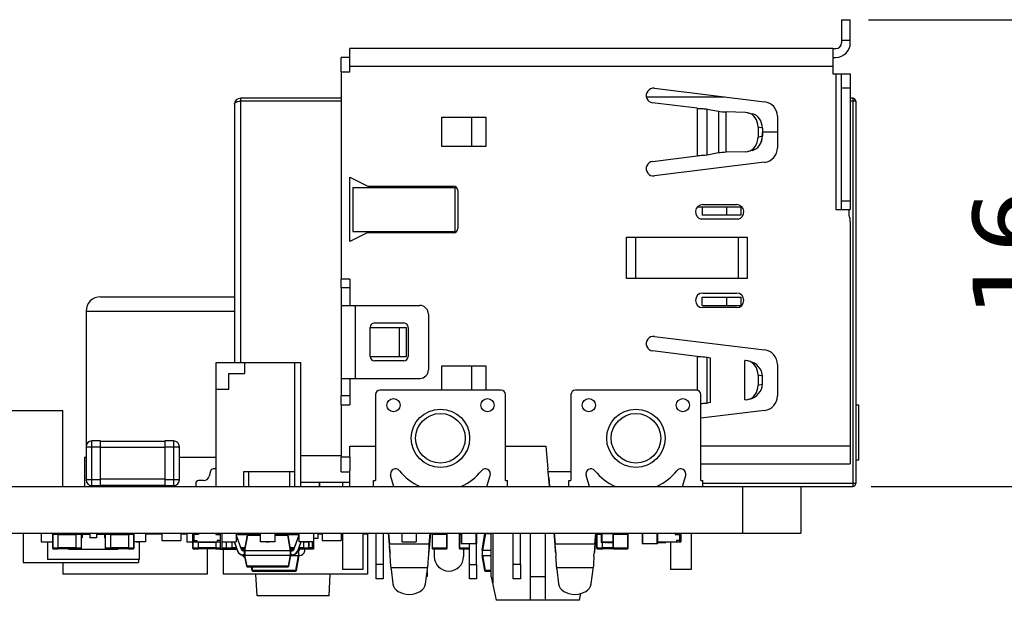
# Model space of a CAD drawing. Header units: millimetres. Extents: x 344 to 479, y 172 to 285.
# Tile 4 of 22: x 400 to 434, y 173 to 193. Entities that reach past the tile are written whole.
import ezdxf

# ---------------------------------------------------------------- set-up
doc = ezdxf.new("R2010")
doc.units = ezdxf.units.MM
doc.header["$LTSCALE"] = 30.734
doc.header["$PDMODE"] = 3
doc.header["$PDSIZE"] = 0.3125
doc.layers.get('0').update_dxf_attribs({"linetype": 'CONTINUOUS'})
doc.layers.get('Defpoints').update_dxf_attribs({"linetype": 'CONTINUOUS'})
doc.layers.add('dim', color=6, linetype='CONTINUOUS', lineweight=9)
doc.styles.add('Verdana', font='verdana.ttf', dxfattribs={"height": 2.5})
doc.dimstyles.new('aaaaaaaa 3.0', dxfattribs={"dimtxt": 2.5, "dimasz": 1.5, "dimexe": 1.25, "dimexo": 0.625, "dimtad": 1, "dimdec": 1, "dimzin": 9, "dimdsep": 46, "dimtxsty": 'Verdana', "dimcen": 0, "dimazin": 0, "dimtfac": 1, "dimtofl": 0, "dimtmove": 0, "dimatfit": 3, "dimfxl": 1, "dimlwd": 25, "dimlwe": 25, "dimarcsym": 0})

# ---------------------------------------------------------------- blocks, each defined once
blk = doc.blocks.new('*D46')
at = {"layer": 'Defpoints', "color": 0}
for p in [(428.605, 193.001), (428.694, 177.011), (435.995, 177.011)]:
    blk.add_point(p, dxfattribs=at)
at = {"layer": 'dim', "color": 0, "lineweight": 25}
for p, q in [((429.23, 193.001), (437.245, 193.001)), ((435.995, 191.501), (435.995, 178.511)), ((429.319, 177.011), (437.245, 177.011))]:
    blk.add_line(p, q, dxfattribs=at)
at = {"layer": 'dim', "color": 0}
for points in [[(436.245, 191.501), (435.745, 191.501), (435.995, 193.001)], [(435.745, 178.511), (436.245, 178.511), (435.995, 177.011)]]:
    blk.add_solid(points, dxfattribs=at)
at = {"layer": 'dim', "color": 0, "insert": (434.07, 185.006), "char_height": 2.5, "attachment_point": 5, "rotation": 90, "style": 'Verdana'}
blk.add_mtext('16', dxfattribs=at)

msp = doc.modelspace()

# ---------------------------------------------------------------- linework, layer by layer
at = {"linetype": 'Continuous'}
for p, q in [((428.305, 193.001), (428.605, 193.001)), ((428.305, 193.001), (428.305, 192.211)), ((428.605, 192.211), (428.605, 193.001)), ((428.305, 192.301), (428.605, 192.301)), ((428.005, 192.011), (411.445, 192.011)), ((411.445, 191.711), (411.445, 192.011)), ((428.005, 192.011), (428.105, 192.011)), ((428.005, 192.011), (428.005, 191.711)), ((411.445, 191.711), (411.145, 191.711)), ((411.145, 191.211), (411.145, 191.711)), ((411.445, 191.211), (411.445, 191.711)), ((411.445, 191.411), (428.005, 191.411)), ((428.005, 191.711), (428.105, 191.711)), ((428.005, 191.711), (428.005, 191.151)), ((411.145, 191.211), (411.445, 191.211)), ((411.145, 191.211), (411.145, 184.111)), ((428.005, 191.151), (428.604, 191.151)), ((428.105, 191.151), (428.105, 186.501)), ((428.304, 190.651), (428.304, 191.151)), ((428.604, 191.151), (428.604, 190.651)), ((421.889, 190.651), (425.665, 190.187)), ((428.604, 190.651), (428.304, 190.651)), ((428.304, 186.801), (428.304, 190.651)), ((428.604, 190.651), (428.604, 186.801)), ((407.494, 190.111), (407.494, 181.261)), ((411.145, 190.311), (407.694, 190.311)), ((407.694, 190.311), (407.694, 181.261)), ((411.145, 190.211), (407.694, 190.211)), ((421.616, 190.356), (424.291, 190.356)), ((423.354, 189.967), (421.828, 190.155)), ((428.694, 190.311), (428.604, 190.311)), ((428.794, 190.211), (428.604, 190.211)), ((428.694, 190.311), (428.694, 177.011)), ((428.794, 190.211), (428.794, 177.111)), ((423.354, 189.967), (423.354, 188.335)), ((423.699, 189.941), (424.091, 189.866)), ((423.699, 188.361), (423.699, 189.941)), ((424.091, 189.866), (424.091, 188.436)), ((425.017, 189.825), (424.345, 189.842)), ((424.345, 188.46), (424.345, 189.842)), ((425.096, 189.815), (425.017, 189.825)), ((425.096, 189.815), (425.246, 189.779)), ((414.605, 189.661), (416.105, 189.661)), ((414.605, 188.661), (414.605, 189.661)), ((415.633, 188.661), (415.633, 189.661)), ((416.105, 189.661), (416.105, 188.661)), ((426.105, 189.691), (426.105, 188.611)), ((425.591, 189.286), (425.441, 189.322)), ((425.441, 189.322), (425.441, 188.98)), ((425.591, 189.286), (425.591, 189.017)), ((426.105, 189.151), (425.591, 189.151)), ((425.593, 189.017), (425.593, 189.151)), ((425.441, 188.98), (425.591, 189.017)), ((416.105, 188.661), (414.605, 188.661)), ((424.091, 188.436), (423.699, 188.361)), ((425.017, 188.477), (424.345, 188.46)), ((425.017, 188.477), (425.096, 188.487)), ((425.246, 188.523), (425.096, 188.487)), ((421.828, 188.147), (423.354, 188.335)), ((425.665, 188.115), (421.889, 187.651)), ((411.445, 187.601), (412.013, 187.317)), ((411.445, 185.401), (411.445, 187.601)), ((411.545, 187.251), (415.045, 187.251)), ((411.545, 187.251), (411.545, 185.751)), ((412.08, 187.301), (414.995, 187.301)), ((415.045, 187.251), (415.045, 185.751)), ((415.145, 187.151), (415.145, 185.851)), ((423.545, 186.666), (424.705, 186.666)), ((428.304, 186.801), (428.604, 186.801)), ((428.304, 186.501), (428.304, 186.801)), ((428.604, 186.801), (428.604, 186.501)), ((423.37, 186.591), (424.879, 186.591)), ((423.53, 186.591), (423.53, 186.301)), ((424.355, 186.591), (424.355, 186.301)), ((424.848, 186.619), (424.825, 186.591)), ((424.855, 186.591), (424.855, 186.301)), ((428.105, 186.501), (428.604, 186.501)), ((428.563, 186.291), (428.563, 186.501)), ((424.754, 186.171), (423.495, 186.171)), ((424.855, 186.301), (423.53, 186.301)), ((428.605, 186.091), (428.605, 178.391)), ((412.013, 185.685), (411.445, 185.401)), ((411.545, 185.751), (415.045, 185.751)), ((414.995, 185.701), (412.08, 185.701)), ((420.935, 185.551), (425.065, 185.551)), ((420.935, 184.139), (420.935, 185.551)), ((421.235, 185.551), (421.235, 184.139)), ((424.765, 185.551), (424.765, 184.139)), ((425.065, 185.551), (425.065, 184.139)), ((411.445, 184.111), (411.145, 184.111)), ((411.145, 183.811), (411.145, 184.111)), ((411.445, 184.111), (411.445, 183.211)), ((425.065, 184.139), (420.935, 184.139)), ((411.445, 183.811), (411.145, 183.811)), ((411.145, 183.811), (411.145, 180.111)), ((423.545, 183.636), (424.705, 183.636)), ((402.904, 183.511), (407.494, 183.511)), ((423.53, 183.501), (424.855, 183.501)), ((423.53, 183.211), (423.53, 183.501)), ((424.355, 183.501), (424.355, 183.211)), ((424.855, 183.501), (424.855, 183.211)), ((402.404, 183.011), (407.494, 183.011)), ((402.404, 183.011), (402.404, 177.241)), ((411.145, 183.211), (413.844, 183.211)), ((411.644, 180.711), (411.644, 183.211)), ((423.53, 183.211), (424.855, 183.211)), ((424.705, 183.136), (423.545, 183.136)), ((412.294, 182.611), (413.294, 182.611)), ((414.144, 182.911), (414.144, 181.011)), ((412.144, 181.461), (412.144, 182.461)), ((412.15, 182.461), (413.394, 182.461)), ((412.15, 181.461), (412.15, 182.461)), ((413.15, 181.461), (413.15, 182.461)), ((413.394, 181.461), (413.394, 182.461)), ((413.444, 182.461), (413.444, 181.461)), ((421.889, 182.151), (425.665, 181.687)), ((423.354, 181.467), (421.828, 181.655)), ((406.864, 181.261), (409.764, 181.261)), ((406.864, 177.011), (406.864, 181.261)), ((407.835, 181.261), (407.835, 180.877)), ((409.561, 177.011), (409.561, 181.261)), ((409.764, 177.011), (409.764, 181.261)), ((412.15, 181.461), (413.394, 181.461)), ((413.294, 181.311), (412.294, 181.311)), ((423.354, 181.467), (423.354, 180.311)), ((423.699, 181.441), (423.816, 181.419)), ((423.699, 179.861), (423.699, 181.441)), ((423.816, 179.883), (423.816, 181.419)), ((425.017, 181.325), (424.991, 181.326)), ((424.991, 179.976), (424.991, 181.326)), ((425.096, 181.315), (425.017, 181.325)), ((425.096, 181.315), (425.104, 181.313)), ((414.605, 181.141), (416.105, 181.141)), ((414.605, 180.311), (414.605, 181.141)), ((415.633, 180.311), (415.633, 181.141)), ((416.105, 181.141), (416.105, 180.311)), ((426.105, 181.191), (426.105, 180.111)), ((407.302, 180.877), (407.835, 180.877)), ((407.302, 180.344), (407.302, 180.877)), ((411.145, 180.711), (413.844, 180.711)), ((411.445, 180.711), (411.445, 179.811)), ((425.591, 180.786), (425.441, 180.822)), ((425.441, 180.822), (425.441, 180.48)), ((425.591, 180.517), (425.591, 180.786)), ((406.864, 180.344), (407.302, 180.344)), ((416.629, 180.311), (412.479, 180.311)), ((423.329, 180.311), (419.179, 180.311)), ((425.441, 180.48), (425.591, 180.517)), ((411.445, 180.111), (411.145, 180.111)), ((411.145, 179.811), (411.145, 180.111)), ((412.329, 180.161), (412.329, 177.211)), ((416.779, 177.211), (416.779, 180.161)), ((419.029, 180.161), (419.029, 177.211)), ((423.479, 177.211), (423.479, 180.161)), ((425.017, 179.977), (424.991, 179.976)), ((425.017, 179.977), (425.096, 179.987)), ((425.104, 179.989), (425.096, 179.987)), ((394.504, 179.611), (401.604, 179.611)), ((401.604, 177.011), (401.604, 179.611)), ((411.145, 179.811), (411.445, 179.811)), ((411.145, 179.811), (411.145, 178.011)), ((425.665, 179.615), (423.479, 179.346)), ((423.816, 179.883), (423.699, 179.861)), ((428.794, 179.811), (428.894, 179.811)), ((428.894, 177.911), (428.894, 179.811)), ((402.904, 178.571), (402.604, 178.571)), ((402.604, 177.041), (402.604, 178.571)), ((402.904, 177.041), (402.904, 178.571)), ((405.404, 178.571), (405.104, 178.571)), ((405.104, 178.571), (405.104, 177.041)), ((405.404, 178.571), (405.404, 177.041)), ((402.404, 178.371), (402.904, 178.371)), ((405.104, 178.556), (402.904, 178.556)), ((402.904, 178.356), (405.104, 178.356)), ((405.104, 178.371), (405.604, 178.371)), ((405.604, 177.241), (405.604, 178.371)), ((411.445, 178.391), (412.329, 178.391)), ((411.445, 178.011), (411.445, 178.391)), ((416.779, 178.391), (418.165, 178.391)), ((418.165, 178.391), (418.233, 177.611)), ((428.605, 178.391), (423.479, 178.391)), ((428.605, 178.391), (428.605, 177.791)), ((402.355, 178.011), (402.404, 178.011)), ((402.355, 178.011), (402.355, 177.012)), ((405.604, 178.011), (406.864, 178.011)), ((411.145, 178.061), (409.764, 178.061)), ((411.445, 178.011), (411.145, 178.011)), ((411.145, 177.511), (411.145, 178.011)), ((411.445, 178.011), (411.445, 177.553)), ((428.894, 177.911), (428.794, 177.911)), ((406.864, 177.611), (406.764, 177.611)), ((411.445, 177.011), (411.445, 177.553)), ((418.242, 177.521), (418.233, 177.611)), ((423.479, 177.791), (428.605, 177.791)), ((402.904, 177.241), (402.404, 177.241)), ((405.104, 177.256), (402.904, 177.256)), ((405.604, 177.241), (405.104, 177.241)), ((406.434, 177.211), (406.264, 177.211)), ((406.666, 177.533), (406.629, 177.367)), ((409.554, 177.511), (407.804, 177.511)), ((407.804, 177.511), (407.804, 177.011)), ((407.979, 177.511), (407.979, 177.011)), ((409.379, 177.511), (409.379, 177.011)), ((409.554, 177.511), (409.554, 177.011)), ((411.145, 177.511), (411.445, 177.511)), ((412.254, 177.211), (412.329, 177.211)), ((412.254, 177.011), (412.254, 177.211)), ((412.959, 177.011), (412.845, 177.388)), ((416.148, 177.011), (416.263, 177.388)), ((416.779, 177.211), (416.854, 177.211)), ((416.854, 177.011), (416.854, 177.211)), ((418.242, 177.521), (419.029, 177.521)), ((418.264, 177.318), (418.294, 177.011)), ((418.264, 177.318), (418.264, 177.186)), ((418.954, 177.211), (419.029, 177.211)), ((418.954, 177.011), (418.954, 177.211)), ((419.659, 177.011), (419.545, 177.388)), ((422.848, 177.011), (422.963, 177.388)), ((423.479, 177.211), (423.554, 177.211)), ((423.554, 177.011), (423.554, 177.211)), ((358.894, 177.011), (428.694, 177.011)), ((402.604, 177.041), (402.904, 177.041)), ((402.904, 177.056), (405.104, 177.056)), ((403.256, 177.056), (403.256, 177.012)), ((405.104, 177.041), (405.404, 177.041)), ((406.164, 177.111), (406.164, 177.011)), ((409.764, 177.161), (411.445, 177.161)), ((410.391, 177.161), (410.391, 177.012)), ((410.404, 177.161), (410.404, 177.011)), ((411.194, 177.161), (411.194, 177.011)), ((418.264, 177.186), (418.281, 177.011)), ((428.794, 177.111), (423.554, 177.111)), ((424.904, 177.011), (424.904, 175.411)), ((426.914, 177.011), (426.914, 175.411)), ((358.894, 175.411), (426.914, 175.411)), ((400.254, 175.411), (400.254, 174.411)), ((400.864, 175.411), (400.864, 175.111)), ((401.254, 175.376), (401.454, 175.376)), ((401.254, 175.376), (401.254, 174.896)), ((401.844, 175.396), (401.274, 175.396)), ((401.274, 174.876), (401.274, 175.396)), ((401.364, 175.411), (401.364, 175.396)), ((401.454, 174.876), (401.454, 175.396)), ((401.454, 175.391), (402.039, 175.391)), ((402.054, 175.386), (401.454, 175.386)), ((401.454, 175.366), (402.054, 175.366)), ((401.844, 175.396), (401.844, 175.391)), ((402.039, 175.411), (402.039, 175.386)), ((402.234, 175.396), (402.054, 175.396)), ((402.054, 175.396), (402.054, 174.876)), ((402.054, 175.376), (402.254, 175.376)), ((402.234, 175.396), (402.234, 174.876)), ((402.254, 174.896), (402.254, 175.376)), ((402.268, 175.251), (402.254, 175.251)), ((402.268, 175.411), (402.268, 175.251)), ((402.268, 175.391), (402.539, 175.391)), ((402.539, 175.366), (402.268, 175.366)), ((402.539, 175.396), (402.404, 175.396)), ((402.404, 175.391), (402.404, 175.396)), ((402.539, 175.411), (402.539, 175.251)), ((402.768, 175.251), (402.539, 175.251)), ((402.768, 175.411), (402.768, 175.251)), ((402.884, 175.396), (402.768, 175.396)), ((402.768, 175.391), (403.039, 175.391)), ((403.039, 175.366), (402.768, 175.366)), ((402.769, 175.411), (402.769, 175.366)), ((402.884, 175.396), (402.884, 175.391)), ((403.039, 175.411), (403.039, 175.251)), ((403.054, 175.251), (403.039, 175.251)), ((403.054, 175.376), (403.254, 175.376)), ((403.054, 175.376), (403.054, 174.896)), ((403.254, 175.396), (403.074, 175.396)), ((403.074, 174.876), (403.074, 175.396)), ((403.254, 174.876), (403.254, 175.396)), ((403.854, 175.386), (403.254, 175.386)), ((403.254, 175.366), (403.854, 175.366)), ((403.268, 175.411), (403.268, 175.386)), ((403.268, 175.391), (403.854, 175.391)), ((404.034, 175.396), (403.464, 175.396)), ((403.464, 175.391), (403.464, 175.396)), ((403.854, 175.396), (403.854, 174.876)), ((403.854, 175.376), (404.054, 175.376)), ((403.944, 175.411), (403.944, 175.396)), ((404.034, 175.396), (404.034, 174.876)), ((404.054, 174.896), (404.054, 175.376)), ((404.444, 175.411), (404.444, 175.111)), ((404.444, 175.391), (405.004, 175.391)), ((405.004, 175.411), (405.004, 175.157)), ((405.654, 175.411), (405.654, 175.157)), ((405.654, 175.391), (405.854, 175.391)), ((405.704, 175.411), (405.704, 175.391)), ((405.854, 175.411), (405.854, 175.111)), ((406.054, 175.411), (406.054, 174.896)), ((406.254, 175.361), (406.104, 175.361)), ((406.104, 175.361), (406.104, 175.111)), ((406.254, 175.411), (406.254, 175.361)), ((406.854, 175.411), (406.854, 175.361)), ((406.854, 175.361), (407.004, 175.361)), ((407.004, 175.411), (407.004, 174.861)), ((407.054, 175.411), (407.054, 175.111)), ((407.554, 175.411), (407.554, 175.111)), ((408.004, 175.386), (407.554, 175.386)), ((407.554, 175.366), (408.004, 175.366)), ((407.565, 175.295), (407.574, 175.298)), ((407.565, 175.295), (407.729, 174.844)), ((407.738, 174.847), (407.574, 175.298)), ((407.922, 175.34), (407.829, 174.811)), ((407.853, 174.811), (407.947, 175.34)), ((408.379, 175.361), (407.947, 175.361)), ((407.947, 175.34), (407.947, 175.361)), ((407.947, 175.34), (408.379, 175.34)), ((408.184, 175.396), (408.004, 175.396)), ((408.004, 175.396), (408.004, 175.361)), ((408.004, 175.376), (408.204, 175.376)), ((408.184, 175.396), (408.184, 175.361)), ((408.204, 175.361), (408.204, 175.376)), ((408.379, 175.411), (408.379, 175.111)), ((408.879, 175.411), (408.879, 175.111)), ((409.311, 175.361), (408.879, 175.361)), ((408.879, 175.34), (409.311, 175.34)), ((409.054, 175.376), (409.254, 175.376)), ((409.054, 175.376), (409.054, 175.361)), ((409.254, 175.396), (409.074, 175.396)), ((409.074, 175.361), (409.074, 175.396)), ((409.254, 175.361), (409.254, 175.396)), ((409.704, 175.386), (409.254, 175.386)), ((409.254, 175.366), (409.704, 175.366)), ((409.311, 175.361), (409.311, 175.34)), ((409.311, 175.34), (409.404, 174.811)), ((409.429, 174.811), (409.335, 175.34)), ((409.684, 175.298), (409.519, 174.847)), ((409.529, 174.844), (409.693, 175.295)), ((409.684, 175.298), (409.693, 175.295)), ((409.704, 175.411), (409.704, 175.111)), ((410.204, 175.411), (410.204, 175.111)), ((410.204, 175.411), (410.204, 174.861)), ((410.354, 175.231), (410.204, 175.231)), ((410.354, 175.411), (410.354, 175.231)), ((410.354, 175.391), (410.504, 175.391)), ((410.504, 175.411), (410.504, 175.157)), ((411.154, 175.411), (411.154, 175.157)), ((411.154, 175.391), (411.194, 175.391)), ((411.194, 175.411), (411.194, 174.161)), ((411.894, 175.411), (411.894, 174.161)), ((411.894, 175.391), (412.054, 175.391)), ((412.054, 175.391), (412.054, 174.011)), ((412.345, 174.341), (412.345, 175.411)), ((412.595, 175.411), (412.595, 174.341)), ((412.757, 175.411), (412.807, 174.9)), ((412.77, 175.411), (412.807, 175.032)), ((413.227, 175.411), (413.227, 175.111)), ((413.727, 175.411), (413.727, 175.111)), ((414.162, 175.032), (414.199, 175.411)), ((414.212, 175.411), (414.162, 174.9)), ((414.214, 175.411), (414.165, 174.9)), ((414.266, 175.376), (414.786, 175.376)), ((414.266, 175.376), (414.266, 174.896)), ((414.766, 175.396), (414.286, 175.396)), ((414.286, 174.876), (414.286, 175.396)), ((414.344, 175.411), (414.344, 175.396)), ((414.766, 175.396), (414.766, 174.876)), ((414.786, 174.896), (414.786, 175.376)), ((415.194, 175.376), (415.264, 175.376)), ((415.194, 175.376), (415.194, 174.896)), ((415.264, 175.396), (415.214, 175.396)), ((415.214, 174.876), (415.214, 175.396)), ((415.264, 175.411), (415.264, 175.061)), ((415.789, 175.411), (415.789, 175.061)), ((415.795, 174.341), (415.795, 175.411)), ((415.979, 174.826), (416.079, 175.394)), ((416.099, 175.394), (415.999, 174.826)), ((416.099, 175.394), (416.294, 175.394)), ((416.294, 173.911), (416.294, 175.411)), ((416.344, 175.411), (416.344, 173.682)), ((417.045, 174.351), (417.045, 175.411)), ((417.295, 174.351), (417.295, 175.411)), ((417.644, 173.682), (417.644, 175.411)), ((418.144, 175.411), (418.144, 173.682)), ((418.437, 175.411), (418.487, 174.9)), ((418.45, 175.411), (418.487, 175.032)), ((419.842, 175.032), (419.879, 175.411)), ((419.892, 175.411), (419.842, 174.9)), ((419.894, 175.411), (419.845, 174.9)), ((419.904, 175.376), (420.064, 175.376)), ((419.904, 175.376), (419.904, 174.896)), ((420.064, 175.396), (419.924, 175.396)), ((419.924, 174.876), (419.924, 175.396)), ((420.064, 175.411), (420.064, 175.086)), ((420.472, 175.386), (420.089, 175.386)), ((420.089, 175.386), (420.089, 175.111)), ((420.164, 175.411), (420.164, 175.386)), ((420.469, 175.376), (420.989, 175.376)), ((420.469, 175.376), (420.469, 174.896)), ((420.969, 175.396), (420.489, 175.396)), ((420.489, 174.876), (420.489, 175.396)), ((420.644, 175.411), (420.644, 175.396)), ((420.744, 175.411), (420.744, 175.396)), ((420.969, 175.396), (420.969, 174.876)), ((420.989, 174.896), (420.989, 175.376)), ((421.466, 175.411), (421.466, 175.061)), ((421.991, 175.411), (421.991, 175.061)), ((421.995, 175.361), (421.991, 175.361)), ((421.995, 175.411), (421.995, 175.361)), ((422.595, 175.411), (422.595, 175.361)), ((422.595, 175.361), (422.745, 175.361)), ((422.745, 175.361), (422.745, 175.111)), ((422.795, 175.411), (422.795, 175.111)), ((422.795, 175.411), (422.795, 175.111)), ((423.144, 175.411), (423.144, 174.161)), ((400.864, 175.111), (401.254, 175.111)), ((401.06, 175.11), (401.06, 175.111)), ((401.06, 175.11), (401.18, 175.11)), ((401.079, 175.11), (401.079, 174.511)), ((401.119, 175.11), (401.119, 175.111)), ((401.18, 175.11), (401.18, 175.111)), ((401.454, 174.896), (401.254, 174.896)), ((401.274, 174.876), (401.454, 174.876)), ((402.054, 174.906), (401.454, 174.906)), ((401.454, 174.886), (402.054, 174.886)), ((401.804, 174.886), (401.804, 174.861)), ((401.804, 174.861), (403.504, 174.861)), ((402.254, 174.896), (402.054, 174.896)), ((402.054, 174.876), (402.234, 174.876)), ((403.254, 174.896), (403.054, 174.896)), ((403.074, 174.876), (403.254, 174.876)), ((403.854, 174.906), (403.254, 174.906)), ((403.254, 174.886), (403.854, 174.886)), ((403.504, 174.886), (403.504, 174.861)), ((404.054, 174.896), (403.854, 174.896)), ((403.854, 174.876), (404.034, 174.876)), ((404.444, 175.111), (404.054, 175.111)), ((404.128, 175.11), (404.128, 175.111)), ((404.128, 175.11), (404.248, 175.11)), ((404.163, 175.11), (404.163, 175.111)), ((404.203, 175.11), (404.203, 175.111)), ((404.21, 175.111), (404.21, 175.11)), ((404.229, 175.11), (404.229, 174.511)), ((404.232, 175.11), (404.232, 175.111)), ((404.246, 175.11), (404.246, 175.111)), ((404.248, 175.11), (404.248, 175.111)), ((405.004, 175.157), (405.654, 175.157)), ((405.854, 175.111), (407.004, 175.111)), ((406.254, 174.896), (406.054, 174.896)), ((406.074, 174.876), (406.074, 175.111)), ((406.074, 174.876), (406.254, 174.876)), ((406.104, 175.161), (406.204, 175.161)), ((406.204, 175.161), (406.204, 175.111)), ((406.254, 174.876), (406.254, 175.111)), ((406.854, 174.906), (406.254, 174.906)), ((406.254, 174.886), (406.854, 174.886)), ((406.28, 175.106), (406.28, 175.111)), ((406.28, 175.106), (406.828, 175.106)), ((406.31, 175.111), (406.31, 175.106)), ((406.373, 175.11), (406.373, 175.111)), ((406.373, 175.11), (406.455, 175.11)), ((406.373, 175.106), (406.373, 175.104)), ((406.447, 175.104), (406.373, 175.104)), ((406.41, 175.106), (406.41, 175.104)), ((406.414, 175.11), (406.414, 175.111)), ((406.447, 175.104), (406.447, 175.106)), ((406.455, 175.11), (406.455, 175.111)), ((406.465, 175.11), (406.465, 175.111)), ((406.465, 175.11), (406.549, 175.11)), ((406.471, 175.106), (406.471, 175.104)), ((406.548, 175.104), (406.471, 175.104)), ((406.474, 175.104), (406.474, 175.106)), ((406.511, 175.104), (406.511, 175.106)), ((406.518, 175.11), (406.518, 175.111)), ((406.531, 175.11), (406.531, 175.111)), ((406.548, 175.104), (406.548, 175.106)), ((406.549, 175.11), (406.549, 175.111)), ((406.554, 174.886), (406.554, 174.011)), ((406.56, 175.11), (406.56, 175.111)), ((406.56, 175.11), (406.641, 175.11)), ((406.578, 175.106), (406.578, 175.104)), ((406.651, 175.104), (406.578, 175.104)), ((406.6, 175.11), (406.6, 175.111)), ((406.614, 175.106), (406.614, 175.104)), ((406.641, 175.11), (406.641, 175.111)), ((406.651, 175.104), (406.651, 175.106)), ((406.652, 175.111), (406.652, 175.11)), ((406.652, 175.11), (406.732, 175.11)), ((406.654, 175.111), (406.654, 175.11)), ((406.68, 175.104), (406.68, 175.106)), ((406.754, 175.104), (406.68, 175.104)), ((406.689, 175.104), (406.689, 175.106)), ((406.695, 175.11), (406.695, 175.111)), ((406.725, 175.104), (406.725, 175.106)), ((406.732, 175.11), (406.732, 175.111)), ((406.743, 175.106), (406.743, 175.104)), ((406.754, 175.104), (406.754, 175.106)), ((406.798, 175.106), (406.798, 175.111)), ((406.828, 175.111), (406.828, 175.106)), ((406.854, 175.111), (406.854, 174.876)), ((407.004, 174.896), (406.854, 174.896)), ((406.854, 174.876), (407.004, 174.876)), ((407.004, 175.161), (406.904, 175.161)), ((406.904, 175.161), (406.904, 175.111)), ((407.004, 174.861), (407.573, 174.861)), ((407.054, 175.111), (407.554, 175.111)), ((407.054, 175.111), (407.054, 174.861)), ((407.054, 174.911), (407.204, 174.911)), ((407.104, 174.861), (407.104, 174.011)), ((407.204, 175.111), (407.204, 174.896)), ((407.404, 174.896), (407.204, 174.896)), ((407.224, 174.876), (407.224, 175.111)), ((407.224, 174.876), (407.404, 174.876)), ((407.25, 175.11), (407.25, 175.111)), ((407.25, 175.11), (407.37, 175.11)), ((407.309, 175.11), (407.309, 175.111)), ((407.37, 175.11), (407.37, 175.111)), ((407.404, 175.111), (407.404, 174.861)), ((407.557, 174.906), (407.404, 174.906)), ((407.404, 174.886), (407.565, 174.886)), ((407.482, 175.111), (407.597, 174.796)), ((407.607, 174.799), (407.493, 175.111)), ((407.845, 174.906), (407.717, 174.906)), ((407.724, 174.886), (407.842, 174.886)), ((407.838, 174.861), (407.733, 174.861)), ((407.799, 174.861), (407.806, 174.811)), ((408.879, 175.111), (408.379, 175.111)), ((408.563, 175.11), (408.563, 175.111)), ((408.563, 175.11), (408.683, 175.11)), ((408.598, 175.11), (408.598, 175.111)), ((408.638, 175.11), (408.638, 175.111)), ((408.645, 175.111), (408.645, 175.11)), ((408.667, 175.11), (408.667, 175.111)), ((408.681, 175.11), (408.681, 175.111)), ((408.683, 175.11), (408.683, 175.111)), ((409.541, 174.906), (409.412, 174.906)), ((409.416, 174.886), (409.533, 174.886)), ((409.524, 174.861), (409.42, 174.861)), ((409.764, 175.111), (409.651, 174.799)), ((409.66, 174.796), (409.775, 175.111)), ((409.684, 174.826), (409.68, 174.849)), ((410.204, 174.861), (409.684, 174.861)), ((409.693, 174.886), (409.854, 174.886)), ((409.698, 174.861), (409.704, 174.826)), ((409.854, 174.906), (409.7, 174.906)), ((410.204, 175.111), (409.704, 175.111)), ((409.726, 174.861), (409.724, 174.843)), ((409.804, 174.886), (409.804, 174.861)), ((409.854, 175.111), (409.854, 174.876)), ((410.054, 174.896), (409.854, 174.896)), ((409.854, 174.876), (410.034, 174.876)), ((409.888, 175.11), (409.888, 175.111)), ((409.888, 175.11), (410.008, 175.11)), ((409.9, 174.801), (409.908, 174.861)), ((409.923, 175.11), (409.923, 175.111)), ((409.963, 175.11), (409.963, 175.111)), ((409.97, 175.111), (409.97, 175.11)), ((409.992, 175.11), (409.992, 175.111)), ((410.006, 175.11), (410.006, 175.111)), ((410.008, 175.11), (410.008, 175.111)), ((410.034, 175.111), (410.034, 174.876)), ((410.054, 174.896), (410.054, 175.111)), ((410.154, 174.911), (410.054, 174.911)), ((410.154, 175.111), (410.154, 174.861)), ((410.504, 175.157), (411.154, 175.157)), ((414.162, 175.032), (412.807, 175.032)), ((412.807, 174.9), (412.807, 174.942)), ((413.227, 175.111), (413.727, 175.111)), ((413.422, 175.11), (413.422, 175.111)), ((413.422, 175.11), (413.542, 175.11)), ((413.481, 175.11), (413.481, 175.111)), ((413.542, 175.11), (413.542, 175.111)), ((414.162, 175.032), (414.162, 174.9)), ((414.786, 174.896), (414.266, 174.896)), ((414.286, 174.876), (414.766, 174.876)), ((414.344, 174.876), (414.344, 174.611)), ((415.545, 174.896), (415.194, 174.896)), ((415.214, 174.876), (415.545, 174.876)), ((415.777, 175.049), (415.277, 175.049)), ((415.344, 174.876), (415.344, 174.611)), ((415.545, 174.341), (415.545, 175.049)), ((419.842, 175.032), (418.487, 175.032)), ((418.487, 174.9), (418.487, 175.032)), ((419.842, 175.032), (419.842, 174.9)), ((420.104, 174.896), (419.904, 174.896)), ((419.924, 174.876), (420.104, 174.876)), ((420.469, 175.086), (420.064, 175.086)), ((420.089, 175.111), (420.469, 175.111)), ((420.104, 174.876), (420.104, 175.086)), ((420.469, 174.906), (420.104, 174.906)), ((420.104, 174.886), (420.472, 174.886)), ((420.114, 175.086), (420.114, 175.111)), ((420.164, 175.111), (420.164, 175.086)), ((420.202, 175.086), (420.202, 175.076)), ((420.239, 175.076), (420.202, 175.076)), ((420.216, 175.086), (420.216, 175.076)), ((420.239, 175.086), (420.239, 175.076)), ((420.275, 175.086), (420.275, 175.076)), ((420.377, 175.076), (420.275, 175.076)), ((420.327, 175.086), (420.327, 175.076)), ((420.377, 175.086), (420.377, 175.076)), ((420.391, 175.086), (420.391, 175.076)), ((420.469, 175.076), (420.391, 175.076)), ((420.989, 174.896), (420.469, 174.896)), ((420.489, 174.876), (420.969, 174.876)), ((421.979, 175.049), (421.479, 175.049)), ((421.991, 175.111), (422.795, 175.111)), ((421.991, 175.086), (422.284, 175.086)), ((422.148, 175.076), (421.991, 175.076)), ((422.032, 175.086), (422.032, 175.076)), ((422.046, 175.086), (422.046, 175.076)), ((422.098, 175.086), (422.098, 175.076)), ((422.114, 175.11), (422.114, 175.111)), ((422.114, 175.11), (422.197, 175.11)), ((422.116, 175.11), (422.116, 175.111)), ((422.148, 175.086), (422.148, 175.076)), ((422.184, 175.11), (422.184, 175.086)), ((422.197, 175.111), (422.197, 175.11)), ((422.205, 175.11), (422.205, 175.111)), ((422.205, 175.11), (422.289, 175.11)), ((422.207, 175.11), (422.207, 175.111)), ((422.234, 175.086), (422.234, 175.11)), ((422.248, 175.11), (422.248, 175.111)), ((422.284, 175.11), (422.284, 175.086)), ((422.289, 175.11), (422.289, 175.111)), ((422.289, 175.11), (422.289, 175.111)), ((422.3, 175.11), (422.3, 175.111)), ((422.3, 175.11), (422.384, 175.11)), ((422.318, 175.11), (422.318, 175.111)), ((422.332, 175.11), (422.332, 175.111)), ((422.384, 175.11), (422.384, 175.111)), ((422.393, 175.111), (422.393, 175.11)), ((422.393, 175.11), (422.475, 175.11)), ((422.394, 175.11), (422.394, 175.111)), ((422.435, 175.11), (422.435, 175.111)), ((422.444, 175.111), (422.444, 174.161)), ((422.475, 175.11), (422.475, 175.111)), ((422.745, 175.161), (422.645, 175.161)), ((422.645, 175.161), (422.645, 175.111)), ((404.229, 174.511), (401.079, 174.511)), ((404.204, 174.511), (404.204, 174.411)), ((407.607, 174.799), (407.597, 174.796)), ((407.738, 174.847), (407.729, 174.844)), ((407.829, 174.811), (407.79, 174.811)), ((407.79, 174.801), (407.79, 174.811)), ((407.79, 174.801), (407.829, 174.801)), ((407.829, 174.671), (407.79, 174.671)), ((407.79, 174.661), (407.79, 174.671)), ((407.79, 174.661), (407.829, 174.661)), ((407.829, 174.811), (407.829, 174.661)), ((407.829, 174.661), (407.903, 174.281)), ((407.854, 174.811), (407.853, 174.811)), ((407.927, 174.281), (407.853, 174.661)), ((409.404, 174.811), (407.854, 174.811)), ((407.854, 174.661), (407.854, 174.811)), ((407.854, 174.661), (409.404, 174.661)), ((409.404, 174.661), (409.33, 174.281)), ((409.355, 174.281), (409.429, 174.661)), ((409.404, 174.811), (409.404, 174.661)), ((409.404, 174.811), (409.404, 174.811)), ((409.426, 174.826), (409.505, 174.826)), ((409.426, 174.646), (409.684, 174.646)), ((409.468, 174.811), (409.429, 174.811)), ((409.429, 174.661), (409.429, 174.811)), ((409.429, 174.801), (409.468, 174.801)), ((409.468, 174.671), (409.429, 174.671)), ((409.429, 174.661), (409.468, 174.661)), ((409.468, 174.811), (409.468, 174.801)), ((409.468, 174.671), (409.468, 174.661)), ((409.529, 174.844), (409.519, 174.847)), ((409.593, 174.128), (409.684, 174.646)), ((409.704, 174.646), (409.612, 174.128)), ((409.66, 174.796), (409.651, 174.799)), ((409.671, 174.826), (409.684, 174.826)), ((409.684, 174.826), (409.684, 174.646)), ((409.704, 174.646), (409.704, 174.826)), ((409.722, 174.646), (409.704, 174.646)), ((412.825, 174.725), (412.825, 174.727)), ((414.144, 174.725), (414.143, 174.723)), ((415.979, 174.826), (415.979, 174.646)), ((416.07, 174.128), (415.979, 174.646)), ((415.999, 174.826), (416.294, 174.826)), ((415.999, 174.646), (415.999, 174.826)), ((415.999, 174.646), (416.294, 174.646)), ((415.999, 174.646), (416.09, 174.128)), ((418.505, 174.725), (418.505, 174.727)), ((418.505, 174.725), (418.512, 174.609)), ((419.816, 174.609), (419.823, 174.723)), ((419.823, 174.723), (419.824, 174.725)), ((400.254, 174.411), (404.204, 174.411)), ((401.604, 174.411), (401.604, 174.011)), ((409.33, 174.281), (407.927, 174.281)), ((407.927, 174.261), (407.927, 174.281)), ((407.927, 174.261), (409.33, 174.261)), ((408.095, 174.128), (408.072, 174.261)), ((408.091, 174.261), (408.115, 174.128)), ((409.33, 174.281), (409.33, 174.261)), ((412.595, 174.341), (412.345, 174.341)), ((412.345, 173.841), (412.345, 174.341)), ((412.595, 174.341), (412.595, 173.841)), ((412.859, 174.229), (414.11, 174.229)), ((412.863, 174.18), (412.926, 173.674)), ((414.043, 173.674), (414.105, 174.18)), ((414.105, 174.18), (414.11, 174.229)), ((415.545, 174.341), (415.795, 174.341)), ((415.545, 173.841), (415.545, 174.341)), ((415.795, 174.341), (415.795, 173.841)), ((417.045, 174.351), (417.295, 174.351)), ((417.045, 173.851), (417.045, 174.351)), ((417.295, 174.351), (417.295, 173.851)), ((418.539, 174.229), (419.79, 174.229)), ((418.543, 174.18), (418.606, 173.674)), ((419.723, 173.674), (419.785, 174.18)), ((419.785, 174.18), (419.79, 174.229)), ((406.554, 174.011), (401.604, 174.011)), ((412.054, 174.011), (407.104, 174.011)), ((409.593, 174.128), (408.115, 174.128)), ((408.115, 174.111), (408.115, 174.128)), ((408.115, 174.111), (409.593, 174.111)), ((408.27, 173.26), (408.23, 174.011)), ((409.593, 174.128), (409.593, 174.111)), ((410.738, 173.26), (410.777, 174.011)), ((411.894, 174.161), (411.194, 174.161)), ((412.595, 173.841), (412.345, 173.841)), ((414.095, 173.921), (414.073, 173.921)), ((414.095, 174.098), (414.095, 173.921)), ((415.795, 173.841), (415.545, 173.841)), ((416.294, 174.128), (416.09, 174.128)), ((416.09, 174.111), (416.09, 174.128)), ((416.09, 174.111), (416.294, 174.111)), ((416.294, 173.911), (416.469, 173.111)), ((417.295, 173.851), (417.045, 173.851)), ((418.144, 173.911), (417.644, 173.911)), ((423.144, 174.161), (422.444, 174.161)), ((410.738, 173.26), (408.27, 173.26)), ((419.319, 173.111), (419.37, 173.343)), ((419.319, 173.111), (416.469, 173.111))]:
    msp.add_line(p, q, dxfattribs=at)
for centre, radius in [((412.942, 179.797), 0.226), ((416.166, 179.797), 0.226), ((419.642, 179.797), 0.226), ((422.866, 179.797), 0.226), ((414.554, 178.661), 1), ((421.254, 178.661), 1), ((414.554, 178.661), 0.85), ((421.254, 178.661), 0.85)]:
    msp.add_circle(centre, radius, dxfattribs=at)
for centre, radius, start, end in [((428.105, 192.211), 0.5, 270, 0), ((428.105, 192.211), 0.2, 270, 0), ((421.858, 190.403), 0.25, 83, 263), ((407.694, 190.111), 0.2, 90, 180), ((425.605, 189.691), 0.5, 0, 83), ((428.694, 190.211), 0.1, 0, 90), ((425.605, 188.611), 0.5, 277, 0), ((421.858, 187.899), 0.25, 97, 277), ((412.08, 187.451), 0.15, 243.4349, 270), ((414.995, 187.151), 0.15, 0, 90), ((423.545, 186.416), 0.25, 90, 258.5217), ((424.705, 186.416), 0.25, 281.4783, 90), ((428.105, 186.091), 0.5, 0, 23.5782), ((412.08, 185.551), 0.15, 90, 116.5651), ((414.995, 185.851), 0.15, 270, 0), ((423.545, 183.386), 0.25, 90, 270), ((424.705, 183.386), 0.25, 270, 90), ((402.904, 183.011), 0.5, 90, 180), ((413.844, 182.911), 0.3, 0, 90), ((412.294, 182.461), 0.15, 90, 180), ((413.294, 182.461), 0.15, 0, 90), ((421.858, 181.903), 0.25, 83, 263), ((425.605, 181.191), 0.5, 0, 83), ((412.294, 181.461), 0.15, 180, 270), ((413.294, 181.461), 0.15, 270, 0), ((413.844, 181.011), 0.3, 270, 0), ((412.479, 180.161), 0.15, 90, 180), ((416.629, 180.161), 0.15, 0, 90), ((419.179, 180.161), 0.15, 90, 180), ((423.329, 180.161), 0.15, 0, 90), ((425.605, 180.111), 0.5, 277, 0), ((402.604, 178.371), 0.2, 90, 180), ((405.404, 178.371), 0.2, 0, 90), ((406.764, 177.511), 0.1, 90, 167.3196), ((413.012, 177.438), 0.175, 38.417, 196.8868), ((416.095, 177.438), 0.175, 343.1132, 141.583), ((419.712, 177.438), 0.175, 38.417, 196.8868), ((422.795, 177.438), 0.175, 343.1132, 141.583), ((402.604, 177.241), 0.2, 180, 270), ((405.404, 177.241), 0.2, 270, 0), ((406.264, 177.111), 0.1, 90, 180), ((406.434, 177.411), 0.2, 270, 347.3196), ((414.554, 178.661), 1.793, 218.417, 246.976), ((414.554, 178.661), 1.793, 293.024, 321.583), ((457.49, 180.361), 39.354, 184.2389, 184.6266), ((421.254, 178.661), 1.793, 218.417, 246.976), ((421.254, 178.661), 1.793, 293.024, 321.583), ((428.694, 177.111), 0.1, 270, 0), ((401.274, 175.376), 0.02, 90, 180), ((401.844, 175.376), 0.02, 50.9376, 90), ((402.234, 175.376), 0.02, 360, 90), ((402.404, 175.376), 0.02, 90, 129.0626), ((402.884, 175.376), 0.02, 50.9376, 90), ((403.074, 175.376), 0.02, 90, 180), ((403.464, 175.376), 0.02, 90, 129.0626), ((404.034, 175.376), 0.02, 360, 90), ((407.381, 175.228), 0.205, 20, 32.4381), ((407.381, 175.228), 0.195, 20, 27.6723), ((407.947, 175.336), 0.025, 90, 170), ((408.184, 175.376), 0.02, 360, 90), ((409.074, 175.376), 0.02, 90, 180), ((409.311, 175.336), 0.025, 10, 90), ((409.876, 175.228), 0.205, 147.4983, 160), ((409.876, 175.228), 0.195, 152.2404, 160), ((414.286, 175.376), 0.02, 90, 180), ((414.766, 175.376), 0.02, 360, 90), ((415.214, 175.376), 0.02, 90, 180), ((419.924, 175.376), 0.02, 90, 180), ((420.489, 175.376), 0.02, 90, 180), ((420.969, 175.376), 0.02, 360, 90), ((401.274, 174.896), 0.02, 180, 270), ((402.234, 174.896), 0.02, 270, 360), ((403.074, 174.896), 0.02, 180, 270), ((404.034, 174.896), 0.02, 270, 360), ((406.074, 174.896), 0.02, 180, 270), ((406.28, 175.137), 0.0305, 237.5952, 270), ((406.828, 175.137), 0.0305, 270, 302.4048), ((407.224, 174.896), 0.02, 180, 270), ((410.034, 174.896), 0.02, 270, 360), ((414.286, 174.896), 0.02, 180, 270), ((414.766, 174.896), 0.02, 270, 360), ((415.214, 174.896), 0.02, 180, 270), ((415.277, 175.061), 0.0125, 180, 270), ((415.777, 175.061), 0.0125, 270, 360), ((419.924, 174.896), 0.02, 180, 270), ((420.489, 174.896), 0.02, 180, 270), ((420.969, 174.896), 0.02, 270, 360), ((421.479, 175.061), 0.0125, 180, 270), ((421.979, 175.061), 0.0125, 270, 360), ((407.79, 174.866), 0.205, 200, 270), ((407.79, 174.866), 0.195, 200, 270), ((407.79, 174.866), 0.065, 200, 270), ((407.79, 174.866), 0.055, 200, 270), ((407.954, 174.811), 0.25, 215.7392, 243.5548), ((409.468, 174.866), 0.055, 270, 340), ((409.468, 174.866), 0.065, 270, 340), ((409.468, 174.866), 0.195, 270, 340), ((409.468, 174.866), 0.205, 270, 340), ((409.704, 174.846), 0.02, 268.8644, 352), ((409.722, 174.826), 0.18, 270, 352), ((414.844, 174.611), 0.5, 180, 0), ((407.927, 174.286), 0.025, 191, 270), ((409.33, 174.286), 0.025, 270, 349), ((408.115, 174.131), 0.02, 190, 270), ((409.593, 174.131), 0.02, 270, 350), ((416.09, 174.131), 0.02, 190, 270)]:
    msp.add_arc(centre, radius, start, end, dxfattribs=at)
for centre, major_axis, ratio, start_param, end_param in [((424.245, 189.866), (0.2, -0.016), 0.093456, 3.847357, 5.24362), ((425.008, 189.322), (0, 0.504), 0.859669, 4.712389, 6.07827), ((425.158, 189.286), (0, 0.504), 0.859669, -1.570796, -0.204915), ((425.008, 188.98), (0, 0.504), 0.859669, 3.346508, 4.712389), ((425.158, 189.017), (0, 0.504), 0.859669, -2.936677, -1.570796), ((425.16, 189.017), (0, 0.504), 0.859857, -2.936503, -1.570796), ((424.245, 188.436), (0.2, 0.016), 0.093456, 7.32275, 8.719014), ((425.008, 180.822), (0, 0.504), 0.859669, -1.570796, -0.204915), ((425.014, 180.82), (0.565, -0.137), 0.859763, 0.205003, 1.570884), ((425.008, 180.48), (0, 0.504), 0.859669, -2.936677, -1.570796), ((425.014, 180.482), (0.565, 0.137), 0.859763, -1.570884, -0.205003), ((407.854, 174.532), (0, 0.129), 0.19438, 0, 0.018208), ((409.404, 174.532), (0, 0.129), 0.19438, -0.018208, 0), ((413.484, 173.709), (0.56, 0), 0.705926, 3.229127, 6.196187), ((416.344, 173.682), (0, 5.943), 0.21875, -1.667099, -1.570796), ((419.444, 173.682), (0, 5.943), 0.21875, -4.712389, -4.616086), ((419.164, 173.709), (0.56, 0), 0.705926, -3.054058, -0.086998)]:
    msp.add_ellipse(centre, major_axis=major_axis, ratio=ratio, start_param=start_param, end_param=end_param, dxfattribs=at)
for points, knots in [([(407.494, 190.111), (407.494, 190.124), (407.503, 190.145), (407.525, 190.166), (407.56, 190.188), (407.617, 190.206), (407.667, 190.211), (407.694, 190.211)], [0, 0, 0, 0, 0.162083, 0.262094, 0.379126, 0.664779, 1, 1, 1, 1]), ([(423.354, 189.967), (423.417, 189.963), (423.532, 189.955), (423.647, 189.946), (423.699, 189.941)], [0, 0, 0, 0, 0.55137, 1, 1, 1, 1]), ([(423.699, 188.361), (423.647, 188.356), (423.532, 188.347), (423.417, 188.339), (423.354, 188.335)], [0, 0, 0, 0, 0.44863, 1, 1, 1, 1]), ([(423.354, 181.467), (423.417, 181.463), (423.532, 181.455), (423.647, 181.446), (423.699, 181.441)], [0, 0, 0, 0, 0.55137, 1, 1, 1, 1]), ([(423.699, 179.861), (423.683, 179.859), (423.61, 179.852), (423.537, 179.847), (423.479, 179.843)], [0, 0, 0, 0, 0.211082, 1, 1, 1, 1]), ([(407.922, 175.34), (407.922, 175.341), (407.923, 175.341), (407.925, 175.342), (407.93, 175.342), (407.938, 175.342), (407.944, 175.341), (407.947, 175.34)], [0, 0, 0, 0, 0.037331, 0.100105, 0.314759, 0.62893, 1, 1, 1, 1]), ([(409.311, 175.34), (409.314, 175.341), (409.32, 175.342), (409.327, 175.342), (409.332, 175.342), (409.335, 175.341), (409.335, 175.341), (409.335, 175.34)], [0, 0, 0, 0, 0.37107, 0.685241, 0.899895, 0.962669, 1, 1, 1, 1]), ([(415.276, 175.411), (415.276, 175.382), (415.275, 175.323), (415.274, 175.236), (415.275, 175.148), (415.276, 175.09), (415.276, 175.061)], [0, 0, 0, 0, 0.249988, 0.5, 0.750013, 1, 1, 1, 1]), ([(415.777, 175.061), (415.778, 175.09), (415.778, 175.148), (415.779, 175.236), (415.778, 175.323), (415.778, 175.382), (415.777, 175.411)], [0, 0, 0, 0, 0.249987, 0.5, 0.750012, 1, 1, 1, 1]), ([(416.079, 175.394), (416.079, 175.395), (416.08, 175.395), (416.082, 175.396), (416.086, 175.396), (416.092, 175.396), (416.096, 175.395), (416.099, 175.394)], [0, 0, 0, 0, 0.037314, 0.100069, 0.314712, 0.628964, 1, 1, 1, 1]), ([(421.479, 175.411), (421.478, 175.382), (421.477, 175.323), (421.476, 175.236), (421.477, 175.148), (421.478, 175.09), (421.479, 175.061)], [0, 0, 0, 0, 0.249988, 0.5, 0.750013, 1, 1, 1, 1]), ([(421.979, 175.061), (421.98, 175.09), (421.981, 175.148), (421.981, 175.236), (421.981, 175.323), (421.98, 175.382), (421.979, 175.411)], [0, 0, 0, 0, 0.249987, 0.5, 0.750012, 1, 1, 1, 1]), ([(412.825, 174.727), (412.823, 174.753), (412.817, 174.855), (412.81, 174.956), (412.805, 175.032)], [0, 0, 0, 0, 0.258211, 1, 1, 1, 1]), ([(412.805, 174.9), (412.807, 174.886), (412.814, 174.828), (412.82, 174.77), (412.825, 174.726)], [0, 0, 0, 0, 0.238659, 1, 1, 1, 1]), ([(414.163, 175.032), (414.162, 175.007), (414.155, 174.905), (414.148, 174.803), (414.144, 174.725)], [0, 0, 0, 0, 0.238553, 1, 1, 1, 1]), ([(414.163, 174.9), (414.162, 174.886), (414.155, 174.828), (414.148, 174.769), (414.144, 174.725)], [0, 0, 0, 0, 0.238652, 1, 1, 1, 1]), ([(414.166, 174.9), (414.165, 174.886), (414.158, 174.828), (414.151, 174.77), (414.147, 174.726)], [0, 0, 0, 0, 0.238659, 1, 1, 1, 1]), ([(415.264, 175.061), (415.264, 175.061), (415.264, 175.061), (415.264, 175.061), (415.265, 175.061), (415.265, 175.061), (415.265, 175.061), (415.266, 175.061), (415.267, 175.061), (415.268, 175.061), (415.27, 175.061), (415.272, 175.061), (415.274, 175.061), (415.275, 175.061), (415.276, 175.061)], [0, 0, 0, 0, 0.00458, 0.017399, 0.039255, 0.070741, 0.112235, 0.163358, 0.223539, 0.292202, 0.451428, 0.630147, 0.816527, 1, 1, 1, 1]), ([(415.276, 175.061), (415.297, 175.06), (415.339, 175.059), (415.401, 175.059), (415.464, 175.058), (415.527, 175.058), (415.589, 175.058), (415.652, 175.059), (415.714, 175.059), (415.756, 175.06), (415.777, 175.061)], [0, 0, 0, 0, 0.124987, 0.249988, 0.374993, 0.5, 0.625007, 0.750012, 0.875013, 1, 1, 1, 1]), ([(415.277, 175.049), (415.277, 175.049), (415.277, 175.049), (415.276, 175.049), (415.276, 175.049), (415.276, 175.049), (415.276, 175.05), (415.276, 175.051), (415.276, 175.051), (415.276, 175.052), (415.276, 175.054), (415.276, 175.056), (415.276, 175.058), (415.276, 175.06), (415.276, 175.061)], [0, 0, 0, 0, 0.00459, 0.017412, 0.039271, 0.070759, 0.112256, 0.163381, 0.223564, 0.29223, 0.451459, 0.630177, 0.816546, 1, 1, 1, 1]), ([(415.777, 175.061), (415.777, 175.06), (415.777, 175.058), (415.777, 175.056), (415.777, 175.054), (415.777, 175.052), (415.777, 175.051), (415.777, 175.051), (415.777, 175.05), (415.777, 175.049), (415.777, 175.049), (415.777, 175.049), (415.777, 175.049), (415.777, 175.049), (415.777, 175.049)], [0, 0, 0, 0, 0.183454, 0.369823, 0.548541, 0.70777, 0.776436, 0.836619, 0.887744, 0.929241, 0.960729, 0.982588, 0.99541, 1, 1, 1, 1]), ([(415.777, 175.061), (415.778, 175.061), (415.779, 175.061), (415.781, 175.061), (415.783, 175.061), (415.785, 175.061), (415.786, 175.061), (415.787, 175.061), (415.788, 175.061), (415.788, 175.061), (415.789, 175.061), (415.789, 175.061), (415.789, 175.061), (415.789, 175.061), (415.789, 175.061)], [0, 0, 0, 0, 0.183473, 0.369853, 0.548572, 0.707797, 0.776461, 0.836641, 0.887765, 0.929259, 0.960745, 0.982601, 0.99542, 1, 1, 1, 1]), ([(418.505, 174.727), (418.503, 174.753), (418.497, 174.855), (418.49, 174.956), (418.485, 175.032)], [0, 0, 0, 0, 0.258211, 1, 1, 1, 1]), ([(418.485, 174.9), (418.487, 174.886), (418.494, 174.828), (418.5, 174.77), (418.505, 174.726)], [0, 0, 0, 0, 0.238659, 1, 1, 1, 1]), ([(419.843, 175.032), (419.842, 175.007), (419.835, 174.905), (419.828, 174.803), (419.824, 174.725)], [0, 0, 0, 0, 0.238553, 1, 1, 1, 1]), ([(419.843, 174.9), (419.842, 174.886), (419.835, 174.828), (419.828, 174.769), (419.824, 174.725)], [0, 0, 0, 0, 0.238652, 1, 1, 1, 1]), ([(419.846, 174.9), (419.845, 174.886), (419.838, 174.828), (419.831, 174.77), (419.827, 174.726)], [0, 0, 0, 0, 0.238659, 1, 1, 1, 1]), ([(421.466, 175.061), (421.466, 175.061), (421.466, 175.061), (421.467, 175.061), (421.467, 175.061), (421.467, 175.061), (421.468, 175.061), (421.468, 175.061), (421.469, 175.061), (421.47, 175.061), (421.472, 175.061), (421.474, 175.061), (421.476, 175.061), (421.478, 175.061), (421.479, 175.061)], [0, 0, 0, 0, 0.00458, 0.017399, 0.039255, 0.070741, 0.112235, 0.163358, 0.223539, 0.292202, 0.451428, 0.630147, 0.816527, 1, 1, 1, 1]), ([(421.479, 175.061), (421.499, 175.06), (421.541, 175.059), (421.604, 175.059), (421.666, 175.058), (421.729, 175.058), (421.791, 175.058), (421.854, 175.059), (421.917, 175.059), (421.958, 175.06), (421.979, 175.061)], [0, 0, 0, 0, 0.124987, 0.249988, 0.374993, 0.5, 0.625007, 0.750012, 0.875013, 1, 1, 1, 1]), ([(421.479, 175.049), (421.479, 175.049), (421.479, 175.049), (421.479, 175.049), (421.479, 175.049), (421.479, 175.049), (421.479, 175.05), (421.479, 175.051), (421.479, 175.051), (421.479, 175.052), (421.479, 175.054), (421.479, 175.056), (421.479, 175.058), (421.479, 175.06), (421.479, 175.061)], [0, 0, 0, 0, 0.00459, 0.017412, 0.039271, 0.070759, 0.112256, 0.163381, 0.223564, 0.29223, 0.451459, 0.630177, 0.816546, 1, 1, 1, 1]), ([(421.979, 175.061), (421.979, 175.06), (421.979, 175.058), (421.979, 175.056), (421.979, 175.054), (421.979, 175.052), (421.979, 175.051), (421.979, 175.051), (421.979, 175.05), (421.979, 175.049), (421.979, 175.049), (421.979, 175.049), (421.979, 175.049), (421.979, 175.049), (421.979, 175.049)], [0, 0, 0, 0, 0.183454, 0.369823, 0.548541, 0.70777, 0.776436, 0.836619, 0.887744, 0.929241, 0.960729, 0.982588, 0.99541, 1, 1, 1, 1]), ([(421.979, 175.061), (421.98, 175.061), (421.981, 175.061), (421.984, 175.061), (421.986, 175.061), (421.987, 175.061), (421.989, 175.061), (421.989, 175.061), (421.99, 175.061), (421.99, 175.061), (421.991, 175.061), (421.991, 175.061), (421.991, 175.061), (421.991, 175.061), (421.991, 175.061)], [0, 0, 0, 0, 0.183473, 0.369853, 0.548572, 0.707797, 0.776461, 0.836641, 0.887765, 0.929259, 0.960745, 0.982601, 0.99542, 1, 1, 1, 1]), ([(407.829, 174.811), (407.829, 174.811), (407.83, 174.812), (407.831, 174.812), (407.833, 174.812), (407.836, 174.812), (407.84, 174.812), (407.846, 174.812), (407.85, 174.811), (407.853, 174.811)], [0, 0, 0, 0, 0.026108, 0.085087, 0.177706, 0.301176, 0.450997, 0.621725, 1, 1, 1, 1]), ([(407.829, 174.661), (407.829, 174.661), (407.83, 174.66), (407.831, 174.66), (407.833, 174.66), (407.836, 174.66), (407.84, 174.66), (407.846, 174.66), (407.85, 174.661), (407.853, 174.661)], [0, 0, 0, 0, 0.027301, 0.086717, 0.179411, 0.302715, 0.452229, 0.62257, 1, 1, 1, 1]), ([(409.404, 174.811), (409.407, 174.811), (409.412, 174.812), (409.418, 174.812), (409.421, 174.812), (409.424, 174.812), (409.427, 174.812), (409.428, 174.812), (409.429, 174.811), (409.429, 174.811)], [0, 0, 0, 0, 0.378275, 0.549002, 0.698823, 0.822294, 0.914913, 0.973892, 1, 1, 1, 1]), ([(409.404, 174.661), (409.407, 174.661), (409.412, 174.66), (409.418, 174.66), (409.421, 174.66), (409.424, 174.66), (409.427, 174.66), (409.428, 174.66), (409.429, 174.661), (409.429, 174.661)], [0, 0, 0, 0, 0.377471, 0.54781, 0.697315, 0.820615, 0.913298, 0.972708, 1, 1, 1, 1]), ([(409.704, 174.826), (409.704, 174.826), (409.704, 174.826), (409.703, 174.826), (409.703, 174.826), (409.702, 174.827), (409.7, 174.827), (409.698, 174.827), (409.695, 174.827), (409.691, 174.827), (409.688, 174.826), (409.685, 174.826), (409.684, 174.826)], [0, 0, 0, 0, 0.005568, 0.021428, 0.046548, 0.080251, 0.17247, 0.29606, 0.446745, 0.618907, 0.806306, 1, 1, 1, 1]), ([(409.704, 174.646), (409.704, 174.646), (409.704, 174.646), (409.703, 174.646), (409.703, 174.646), (409.702, 174.645), (409.7, 174.645), (409.698, 174.645), (409.695, 174.645), (409.691, 174.645), (409.688, 174.646), (409.685, 174.646), (409.684, 174.646)], [0, 0, 0, 0, 0.005973, 0.022833, 0.049189, 0.083979, 0.177036, 0.300237, 0.450143, 0.621212, 0.807312, 1, 1, 1, 1]), ([(412.859, 174.229), (412.852, 174.305), (412.841, 174.47), (412.831, 174.635), (412.825, 174.725)], [0, 0, 0, 0, 0.458755, 1, 1, 1, 1]), ([(414.143, 174.723), (414.138, 174.634), (414.128, 174.469), (414.116, 174.304), (414.11, 174.229)], [0, 0, 0, 0, 0.541267, 1, 1, 1, 1]), ([(415.999, 174.826), (415.996, 174.826), (415.993, 174.827), (415.988, 174.827), (415.985, 174.827), (415.983, 174.827), (415.981, 174.827), (415.98, 174.826), (415.979, 174.826), (415.979, 174.826), (415.979, 174.826), (415.979, 174.826)], [0, 0, 0, 0, 0.380947, 0.553078, 0.703815, 0.827485, 0.919806, 0.95355, 0.978659, 0.994468, 1, 1, 1, 1]), ([(415.999, 174.646), (415.997, 174.646), (415.995, 174.646), (415.991, 174.645), (415.988, 174.645), (415.985, 174.645), (415.983, 174.645), (415.981, 174.645), (415.981, 174.645), (415.98, 174.646), (415.979, 174.646), (415.979, 174.646), (415.979, 174.646), (415.979, 174.646)], [0, 0, 0, 0, 0.192657, 0.378668, 0.549689, 0.699603, 0.82287, 0.873387, 0.916137, 0.950978, 0.9773, 0.994077, 1, 1, 1, 1]), ([(418.539, 174.229), (418.537, 174.256), (418.527, 174.383), (418.518, 174.51), (418.512, 174.609)], [0, 0, 0, 0, 0.216861, 1, 1, 1, 1]), ([(419.816, 174.609), (419.814, 174.574), (419.806, 174.447), (419.798, 174.32), (419.79, 174.229)], [0, 0, 0, 0, 0.277026, 1, 1, 1, 1]), ([(407.927, 174.281), (407.924, 174.281), (407.918, 174.28), (407.912, 174.279), (407.907, 174.279), (407.905, 174.28), (407.903, 174.28), (407.903, 174.281), (407.903, 174.281)], [0, 0, 0, 0, 0.369079, 0.681523, 0.803052, 0.896278, 0.960146, 1, 1, 1, 1]), ([(409.355, 174.281), (409.355, 174.281), (409.354, 174.28), (409.353, 174.28), (409.35, 174.279), (409.346, 174.279), (409.339, 174.28), (409.333, 174.281), (409.33, 174.281)], [0, 0, 0, 0, 0.039854, 0.103722, 0.196948, 0.318477, 0.630921, 1, 1, 1, 1]), ([(412.863, 174.18), (412.863, 174.184), (412.862, 174.191), (412.861, 174.202), (412.862, 174.214), (412.86, 174.223), (412.859, 174.229)], [0, 0, 0, 0, 0.250696, 0.437605, 0.624748, 1, 1, 1, 1]), ([(418.543, 174.18), (418.543, 174.184), (418.542, 174.191), (418.541, 174.202), (418.542, 174.214), (418.54, 174.223), (418.539, 174.229)], [0, 0, 0, 0, 0.250696, 0.437605, 0.624748, 1, 1, 1, 1]), ([(408.115, 174.128), (408.112, 174.127), (408.108, 174.126), (408.102, 174.126), (408.098, 174.126), (408.096, 174.127), (408.095, 174.127), (408.095, 174.128)], [0, 0, 0, 0, 0.371037, 0.685288, 0.899931, 0.962686, 1, 1, 1, 1]), ([(409.612, 174.128), (409.612, 174.127), (409.612, 174.127), (409.61, 174.126), (409.606, 174.126), (409.6, 174.126), (409.595, 174.127), (409.593, 174.128)], [0, 0, 0, 0, 0.037314, 0.100069, 0.314712, 0.628964, 1, 1, 1, 1]), ([(416.09, 174.128), (416.088, 174.127), (416.083, 174.126), (416.077, 174.126), (416.073, 174.126), (416.071, 174.127), (416.07, 174.127), (416.07, 174.128)], [0, 0, 0, 0, 0.371037, 0.685288, 0.899931, 0.962686, 1, 1, 1, 1])]:
    msp.add_open_spline(points, degree=3, knots=knots, dxfattribs=at)
msp.add_open_spline([(418.264, 177.318), (418.256, 177.386), (418.249, 177.453), (418.242, 177.521)], degree=3, dxfattribs=at)

# ---------------------------------------------------------------- dimensions: what is measured, and where the dimension line sits
at = {"layer": 'dim'}
dim = msp.add_linear_dim(base=(435.995, 177.011), p1=(428.605, 193.001), p2=(428.694, 177.011), angle=90, dimstyle='aaaaaaaa 3.0', dxfattribs=at)
dim.commit()
dim.dimension.update_dxf_attribs({"geometry": '*D46', "text_midpoint": (434.07, 185.006)})

doc.saveas('drawing.dxf')
